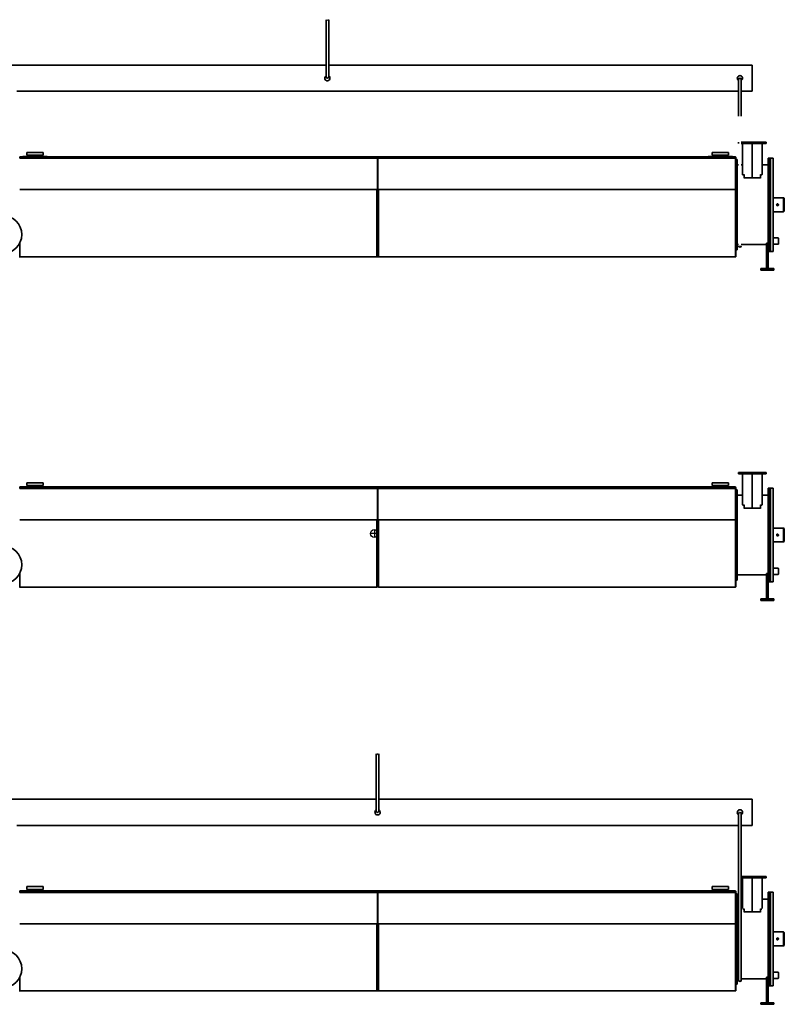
# Model space of a CAD drawing. Header units: millimetres. Extents: x -1509 to 14250, y 4402 to 14828.
# Tile 3 of 9: x 1706 to 7553, y 4402 to 11929. Entities that reach past the tile are written whole.
import ezdxf

# ---------------------------------------------------------------- set-up
doc = ezdxf.new("R2010")
doc.units = ezdxf.units.MM
doc.layers.add('Visible (ISO)', color=7, linetype='Continuous', lineweight=35)

msp = doc.modelspace()

# ---------------------------------------------------------------- linework, layer by layer
for p, q in [((7505.069, 10261.032), (7505.069, 10212.032)), ((4447.926, 8000.87), (4387.926, 8000.87)), ((4417.926, 8030.87), (4417.926, 7970.87)), ((7505.069, 7736.358), (7505.069, 7687.358)), ((7505.069, 4648.448), (7505.069, 4599.448))]:
    msp.add_line(p, q)
msp.add_circle((4417.926, 8000.87), 30)
at = {"layer": 'Visible (ISO)'}
for p, q in [((4048.629, 11929.208), (4054.215, 11923.243)), ((4048.629, 11492.032), (4048.629, 11929.208)), ((4054.215, 11923.243), (4060.804, 11929.413)), ((4060.804, 11929.413), (4062.752, 11924.312)), ((4062.752, 11924.312), (4068.629, 11929.208)), ((4068.629, 11492.032), (4068.629, 11929.208)), ((4048.629, 11582.032), (1576.926, 11582.032)), ((7307.926, 11582.032), (4068.629, 11582.032)), ((7307.926, 11382.032), (7307.926, 11582.032)), ((7203.165, 11190.955), (7203.165, 11472.032)), ((7223.165, 11190.955), (7223.165, 11472.032)), ((7203.165, 11382.032), (1683.426, 11382.032)), ((7307.926, 11382.032), (7223.165, 11382.032)), ((7202.926, 10992.432), (7202.926, 10982.432)), ((7202.926, 10992.432), (7203.165, 10992.432)), ((7397.926, 10992.432), (7223.165, 10992.432)), ((7397.926, 10992.432), (7412.926, 10992.432)), ((7412.926, 10992.432), (7412.926, 10982.432)), ((7203.165, 10982.432), (7202.926, 10982.432)), ((7223.165, 10982.432), (7397.926, 10982.432)), ((7233.405, 10746.921), (7233.405, 10982.432)), ((7307.926, 10982.432), (7307.926, 10745.052)), ((7307.926, 10982.432), (7307.926, 10745.052)), ((7382.448, 10746.921), (7382.448, 10982.432)), ((7412.926, 10982.432), (7397.926, 10982.432)), ((1705.926, 10881.499), (1705.926, 10882.032)), ((1795.391, 10882.032), (1705.926, 10882.032)), ((1705.926, 10881.499), (1705.926, 10870.56)), ((1705.926, 10870.56), (1705.926, 10869.741)), ((4442.926, 10870.56), (1705.926, 10870.56)), ((4442.926, 10869.741), (1705.926, 10869.741)), ((1730.426, 10883.032), (1730.426, 10882.032)), ((1730.426, 10883.032), (1749.87, 10883.032)), ((1749.87, 10883.032), (1749.87, 10882.032)), ((1749.87, 10883.032), (1749.87, 10882.032)), ((1749.87, 10883.032), (1915.426, 10883.032)), ((1760.926, 10892.532), (1760.926, 10914.532)), ((1884.926, 10914.532), (1760.926, 10914.532)), ((1884.926, 10892.532), (1760.926, 10892.532)), ((1770.926, 10883.032), (1770.926, 10890.032)), ((1850.461, 10882.032), (1795.391, 10882.032)), ((4442.926, 10882.032), (1850.461, 10882.032)), ((1874.926, 10883.032), (1874.926, 10890.032)), ((1884.926, 10892.532), (1884.926, 10914.532)), ((1915.426, 10883.032), (1915.426, 10882.032)), ((4440.926, 10867.33), (4440.926, 10869.741)), ((4440.926, 10867.33), (4440.926, 10861.55)), ((4440.926, 10662.94), (4440.926, 10861.55)), ((4440.926, 10614.669), (4440.926, 10859.1)), ((4442.926, 10881.499), (4442.926, 10882.032)), ((4442.926, 10882.032), (7179.926, 10882.032)), ((4442.926, 10881.499), (4442.926, 10870.56)), ((4442.926, 10870.56), (4442.926, 10869.741)), ((4442.926, 10870.56), (7179.926, 10870.56)), ((4442.926, 10869.741), (4444.926, 10869.741)), ((4444.926, 10867.33), (4444.926, 10869.963)), ((4444.926, 10867.33), (4444.926, 10861.55)), ((4444.926, 10662.94), (4444.926, 10861.55)), ((4444.926, 10859.1), (4444.926, 10614.669)), ((6970.426, 10883.032), (6970.426, 10882.032)), ((6970.426, 10883.032), (7128.32, 10883.032)), ((7000.926, 10892.532), (7000.926, 10914.532)), ((7124.926, 10914.532), (7000.926, 10914.532)), ((7124.926, 10892.532), (7000.926, 10892.532)), ((7010.926, 10883.032), (7010.926, 10890.032)), ((7114.926, 10883.032), (7114.926, 10890.032)), ((7124.926, 10892.532), (7124.926, 10914.532)), ((7128.32, 10883.032), (7128.32, 10882.032)), ((7128.32, 10883.032), (7128.32, 10882.032)), ((7128.32, 10883.032), (7155.426, 10883.032)), ((7155.426, 10883.032), (7155.426, 10882.032)), ((7179.926, 10882.032), (7179.926, 10881.499)), ((7179.926, 10870.56), (7179.926, 10881.499)), ((7182.926, 10872.476), (7179.926, 10872.476)), ((7179.926, 10869.963), (7179.926, 10870.56)), ((7179.926, 10869.963), (7179.926, 10867.33)), ((7179.926, 10861.55), (7179.926, 10867.33)), ((7179.926, 10861.55), (7179.926, 10662.94)), ((7179.926, 10618.946), (7179.926, 10860.315)), ((7182.926, 10860.315), (7179.926, 10860.315)), ((7182.926, 10873.976), (7182.926, 10872.476)), ((7182.926, 10872.476), (7182.926, 10860.315)), ((7182.926, 10860.315), (7182.926, 10617.532)), ((7192.926, 10860.032), (7182.926, 10860.032)), ((7192.926, 10860.032), (7192.926, 10514.532)), ((7442.926, 10872.032), (7427.926, 10872.032)), ((7427.926, 10326.669), (7427.926, 10872.032)), ((7442.926, 10872.032), (7442.926, 10326.669)), ((7442.926, 10872.032), (7447.926, 10872.032)), ((7442.926, 10872.032), (7442.926, 10326.669)), ((7447.926, 10872.032), (7447.926, 10157.032)), ((7447.926, 10872.032), (7467.926, 10872.032)), ((7447.926, 10872.032), (7447.926, 10213.532)), ((7467.926, 10157.032), (7467.926, 10872.032)), ((7203.165, 10819.332), (7192.926, 10819.332)), ((7233.405, 10819.332), (7223.165, 10819.332)), ((7427.926, 10819.332), (7382.448, 10819.332)), ((7244.891, 10742.432), (7235.591, 10742.432)), ((7244.891, 10745.052), (7244.891, 10740.547)), ((7244.891, 10740.547), (7244.891, 10720.851)), ((7244.891, 10720.851), (7244.891, 10718.018)), ((7244.891, 10720.851), (7307.926, 10720.851)), ((7307.926, 10745.052), (7307.926, 10740.547)), ((7307.926, 10745.052), (7307.926, 10740.547)), ((7307.926, 10720.851), (7307.926, 10740.547)), ((7307.926, 10720.851), (7307.926, 10740.547)), ((7307.926, 10720.851), (7307.926, 10718.018)), ((7370.962, 10720.851), (7307.926, 10720.851)), ((7307.926, 10720.851), (7307.926, 10718.018)), ((7370.962, 10745.052), (7370.962, 10740.547)), ((7370.962, 10742.432), (7380.261, 10742.432)), ((7370.962, 10740.547), (7370.962, 10720.851)), ((7370.962, 10720.851), (7370.962, 10718.018)), ((1705.926, 10630.967), (4435.926, 10630.967)), ((4435.926, 10618.809), (4435.926, 10630.967)), ((4435.926, 10620.489), (4440.926, 10620.489)), ((4435.926, 10618.809), (4435.926, 10616.726)), ((4435.926, 10618.032), (4440.926, 10618.032)), ((4435.926, 10514.532), (4435.926, 10616.726)), ((4449.926, 10616.669), (4435.926, 10616.669)), ((4444.926, 10614.669), (4440.926, 10614.669)), ((4449.926, 10620.489), (4444.926, 10620.489)), ((4449.926, 10618.032), (4444.926, 10618.032)), ((4449.926, 10618.809), (4449.926, 10630.967)), ((4449.926, 10630.967), (7179.926, 10630.967)), ((4449.926, 10618.809), (4449.926, 10616.726)), ((4449.926, 10514.532), (4449.926, 10616.726)), ((7179.926, 10618.809), (7179.926, 10618.946)), ((7179.926, 10618.809), (7179.926, 10616.726)), ((7182.926, 10617.532), (7179.926, 10617.532)), ((7179.926, 10514.532), (7179.926, 10616.726)), ((7182.926, 10616.532), (7179.926, 10616.532)), ((7182.926, 10617.532), (7182.926, 10616.532)), ((7182.926, 10616.532), (7182.926, 10514.532)), ((7545.926, 10567.532), (7467.926, 10567.532)), ((7551.926, 10564.532), (7545.926, 10567.532)), ((7545.926, 10567.532), (7545.926, 10461.532)), ((7545.926, 10461.532), (7545.926, 10567.532)), ((7551.926, 10564.532), (7551.926, 10464.532)), ((7551.926, 10564.532), (7551.926, 10464.532)), ((4435.926, 10514.532), (4435.926, 10116.532)), ((4449.926, 10514.532), (4449.926, 10116.532)), ((7179.926, 10514.532), (7179.926, 10116.532)), ((7182.926, 10117.532), (7182.926, 10514.532)), ((7192.926, 10514.532), (7192.926, 10169.032)), ((7493.712, 10512.46), (7494.619, 10516.102)), ((7496.412, 10509.854), (7493.712, 10512.46)), ((7494.619, 10516.102), (7495.525, 10519.744)), ((7495.525, 10519.744), (7499.132, 10520.779)), ((7499.113, 10507.248), (7496.412, 10509.854)), ((7502.72, 10508.284), (7499.113, 10507.248)), ((7499.132, 10520.779), (7502.739, 10521.815)), ((7506.327, 10509.32), (7502.72, 10508.284)), ((7502.739, 10521.815), (7505.44, 10519.209)), ((7505.44, 10519.209), (7508.14, 10516.603)), ((7507.234, 10512.961), (7506.327, 10509.32)), ((7508.14, 10516.603), (7507.234, 10512.961)), ((7551.926, 10464.532), (7545.926, 10461.532)), ((7551.926, 10521.532), (7552.34, 10522.249)), ((7551.926, 10507.532), (7552.34, 10506.814)), ((7545.926, 10461.532), (7467.926, 10461.532)), ((7427.926, 10326.669), (7427.926, 10248.238)), ((7442.926, 10248.238), (7442.926, 10326.669)), ((7427.926, 10248.238), (7427.926, 10196.943)), ((7442.926, 10196.943), (7442.926, 10248.238)), ((7505.069, 10261.032), (7467.926, 10261.032)), ((7505.069, 10261.032), (7507.569, 10258.532)), ((7507.569, 10214.532), (7507.569, 10258.532)), ((1705.926, 10220.32), (1705.926, 10116.532)), ((7192.926, 10169.032), (7182.926, 10169.032)), ((7203.165, 10209.732), (7192.926, 10209.732)), ((7415.926, 10209.732), (7223.165, 10209.732)), ((7415.926, 10221.032), (7427.926, 10221.032)), ((7415.926, 10196.943), (7415.926, 10221.032)), ((7415.926, 10196.943), (7415.926, 10052.858)), ((7427.926, 10052.858), (7427.926, 10196.943)), ((7442.926, 10196.943), (7442.926, 10156.032)), ((7505.069, 10212.032), (7467.926, 10212.032)), ((7505.069, 10212.032), (7507.569, 10214.532)), ((1705.926, 10117.532), (1702.926, 10117.532)), ((1705.926, 10116.532), (4435.926, 10116.532)), ((4449.926, 10117.669), (4435.926, 10117.669)), ((4444.926, 10117.669), (4440.926, 10117.669)), ((4449.926, 10116.532), (7179.926, 10116.532)), ((7182.926, 10117.532), (7179.926, 10117.532)), ((7442.926, 10156.032), (7427.926, 10156.032)), ((7442.926, 10157.032), (7447.926, 10157.032)), ((7447.926, 10157.032), (7467.926, 10157.032)), ((7371.926, 10014.532), (7371.926, 10026.532)), ((7371.926, 10026.532), (7391.926, 10026.532)), ((7391.926, 10014.532), (7371.926, 10014.532)), ((7451.926, 10026.532), (7391.926, 10026.532)), ((7391.926, 10014.532), (7451.926, 10014.532)), ((7427.926, 10052.858), (7415.926, 10052.858)), ((7415.926, 10052.858), (7415.926, 10027.532)), ((7415.926, 10026.532), (7415.926, 10027.532)), ((7427.926, 10027.532), (7427.926, 10052.858)), ((7427.926, 10027.532), (7427.926, 10026.532)), ((7451.926, 10026.532), (7471.926, 10026.532)), ((7471.926, 10014.532), (7451.926, 10014.532)), ((7471.926, 10014.532), (7471.926, 10026.532)), ((7202.926, 8467.758), (7202.926, 8457.758)), ((7397.926, 8467.758), (7202.926, 8467.758)), ((7202.926, 8457.758), (7397.926, 8457.758)), ((7233.405, 8222.248), (7233.405, 8457.758)), ((7307.926, 8457.758), (7307.926, 8220.379)), ((7307.926, 8457.758), (7307.926, 8220.379)), ((7382.448, 8222.248), (7382.448, 8457.758)), ((7397.926, 8467.758), (7412.926, 8467.758)), ((7412.926, 8457.758), (7397.926, 8457.758)), ((7412.926, 8467.758), (7412.926, 8457.758)), ((1705.926, 8356.826), (1705.926, 8357.358)), ((1795.391, 8357.358), (1705.926, 8357.358)), ((1705.926, 8356.826), (1705.926, 8345.887)), ((1730.426, 8358.358), (1730.426, 8357.358)), ((1730.426, 8358.358), (1749.87, 8358.358)), ((1749.87, 8358.358), (1749.87, 8357.358)), ((1749.87, 8358.358), (1749.87, 8357.358)), ((1749.87, 8358.358), (1915.426, 8358.358)), ((1760.926, 8367.858), (1760.926, 8389.858)), ((1884.926, 8389.858), (1760.926, 8389.858)), ((1884.926, 8367.858), (1760.926, 8367.858)), ((1770.926, 8358.358), (1770.926, 8365.358)), ((1850.461, 8357.358), (1795.391, 8357.358)), ((4442.926, 8357.358), (1850.461, 8357.358)), ((1874.926, 8358.358), (1874.926, 8365.358)), ((1884.926, 8367.858), (1884.926, 8389.858)), ((1915.426, 8358.358), (1915.426, 8357.358)), ((4442.926, 8356.826), (4442.926, 8357.358)), ((4442.926, 8357.358), (7179.926, 8357.358)), ((4442.926, 8356.826), (4442.926, 8345.887)), ((6970.426, 8358.358), (6970.426, 8357.358)), ((6970.426, 8358.358), (7128.32, 8358.358)), ((7000.926, 8367.858), (7000.926, 8389.858)), ((7124.926, 8389.858), (7000.926, 8389.858)), ((7124.926, 8367.858), (7000.926, 8367.858)), ((7010.926, 8358.358), (7010.926, 8365.358)), ((7114.926, 8358.358), (7114.926, 8365.358)), ((7124.926, 8367.858), (7124.926, 8389.858)), ((7128.32, 8358.358), (7128.32, 8357.358)), ((7128.32, 8358.358), (7128.32, 8357.358)), ((7128.32, 8358.358), (7155.426, 8358.358)), ((7155.426, 8358.358), (7155.426, 8357.358)), ((7179.926, 8357.358), (7179.926, 8356.826)), ((7179.926, 8345.887), (7179.926, 8356.826)), ((1705.926, 8345.887), (1705.926, 8345.068)), ((4442.926, 8345.887), (1705.926, 8345.887)), ((4442.926, 8345.068), (1705.926, 8345.068)), ((4440.926, 8342.656), (4440.926, 8345.068)), ((4440.926, 8342.656), (4440.926, 8336.876)), ((4440.926, 8138.267), (4440.926, 8336.876)), ((4440.926, 8089.995), (4440.926, 8334.426)), ((4442.926, 8345.887), (4442.926, 8345.068)), ((4442.926, 8345.887), (7179.926, 8345.887)), ((4442.926, 8345.068), (4444.926, 8345.068)), ((4444.926, 8342.656), (4444.926, 8345.29)), ((4444.926, 8342.656), (4444.926, 8336.876)), ((4444.926, 8138.267), (4444.926, 8336.876)), ((4444.926, 8334.426), (4444.926, 8089.995)), ((7182.926, 8347.802), (7179.926, 8347.802)), ((7179.926, 8345.29), (7179.926, 8345.887)), ((7179.926, 8345.29), (7179.926, 8342.656)), ((7179.926, 8336.876), (7179.926, 8342.656)), ((7179.926, 8336.876), (7179.926, 8138.267)), ((7179.926, 8094.273), (7179.926, 8335.642)), ((7182.926, 8335.642), (7179.926, 8335.642)), ((7182.926, 8349.302), (7182.926, 8347.802)), ((7182.926, 8347.802), (7182.926, 8335.642)), ((7182.926, 8335.642), (7182.926, 8092.858)), ((7192.926, 8335.358), (7182.926, 8335.358)), ((7192.926, 8335.358), (7192.926, 7989.858)), ((7233.405, 8294.658), (7192.926, 8294.658)), ((7427.926, 8294.658), (7382.448, 8294.658)), ((7442.926, 8347.358), (7427.926, 8347.358)), ((7427.926, 7801.996), (7427.926, 8347.358)), ((7442.926, 8347.358), (7442.926, 7801.996)), ((7442.926, 8347.358), (7447.926, 8347.358)), ((7442.926, 8347.358), (7442.926, 7801.996)), ((7447.926, 8347.358), (7447.926, 7632.358)), ((7447.926, 8347.358), (7467.926, 8347.358)), ((7447.926, 8347.358), (7447.926, 7688.858)), ((7467.926, 7632.358), (7467.926, 8347.358)), ((7244.891, 8217.758), (7235.591, 8217.758)), ((7244.891, 8220.379), (7244.891, 8215.873)), ((7244.891, 8215.873), (7244.891, 8196.178)), ((7307.926, 8220.379), (7307.926, 8215.873)), ((7307.926, 8220.379), (7307.926, 8215.873)), ((7307.926, 8196.178), (7307.926, 8215.873)), ((7307.926, 8196.178), (7307.926, 8215.873)), ((7370.962, 8220.379), (7370.962, 8215.873)), ((7370.962, 8217.758), (7380.261, 8217.758)), ((7370.962, 8215.873), (7370.962, 8196.178)), ((7244.891, 8196.178), (7244.891, 8193.345)), ((7244.891, 8196.178), (7307.926, 8196.178)), ((7307.926, 8196.178), (7307.926, 8193.345)), ((7370.962, 8196.178), (7307.926, 8196.178)), ((7307.926, 8196.178), (7307.926, 8193.345)), ((7370.962, 8196.178), (7370.962, 8193.345)), ((1705.926, 8106.293), (4435.926, 8106.293)), ((4435.926, 8094.135), (4435.926, 8106.293)), ((4435.926, 8095.816), (4440.926, 8095.816)), ((4435.926, 8094.135), (4435.926, 8092.052)), ((4435.926, 8093.358), (4440.926, 8093.358)), ((4435.926, 7989.858), (4435.926, 8092.052)), ((4449.926, 8091.995), (4435.926, 8091.995)), ((4444.926, 8089.995), (4440.926, 8089.995)), ((4449.926, 8095.816), (4444.926, 8095.816)), ((4449.926, 8093.358), (4444.926, 8093.358)), ((4449.926, 8094.135), (4449.926, 8106.293)), ((4449.926, 8106.293), (7179.926, 8106.293)), ((4449.926, 8094.135), (4449.926, 8092.052)), ((4449.926, 7989.858), (4449.926, 8092.052)), ((7179.926, 8094.135), (7179.926, 8094.273)), ((7179.926, 8094.135), (7179.926, 8092.052)), ((7182.926, 8092.858), (7179.926, 8092.858)), ((7179.926, 7989.858), (7179.926, 8092.052)), ((7182.926, 8091.858), (7179.926, 8091.858)), ((7182.926, 8092.858), (7182.926, 8091.858)), ((7182.926, 8091.858), (7182.926, 7989.858)), ((4435.926, 7989.858), (4435.926, 7591.858)), ((4449.926, 7989.858), (4449.926, 7591.858)), ((7179.926, 7989.858), (7179.926, 7591.858)), ((7182.926, 7592.858), (7182.926, 7989.858)), ((7192.926, 7989.858), (7192.926, 7644.358)), ((7545.926, 8042.858), (7467.926, 8042.858)), ((7493.712, 7987.787), (7494.619, 7991.429)), ((7496.412, 7985.181), (7493.712, 7987.787)), ((7494.619, 7991.429), (7495.525, 7995.07)), ((7495.525, 7995.07), (7499.132, 7996.106)), ((7499.113, 7982.575), (7496.412, 7985.181)), ((7502.72, 7983.611), (7499.113, 7982.575)), ((7499.132, 7996.106), (7502.739, 7997.142)), ((7506.327, 7984.646), (7502.72, 7983.611)), ((7502.739, 7997.142), (7505.44, 7994.536)), ((7505.44, 7994.536), (7508.14, 7991.93)), ((7507.234, 7988.288), (7506.327, 7984.646)), ((7508.14, 7991.93), (7507.234, 7988.288)), ((7551.926, 8039.858), (7545.926, 8042.858)), ((7545.926, 8042.858), (7545.926, 7936.858)), ((7545.926, 7936.858), (7545.926, 8042.858)), ((7551.926, 8039.858), (7551.926, 7939.858)), ((7551.926, 8039.858), (7551.926, 7939.858)), ((7551.926, 7996.858), (7552.34, 7997.576)), ((7551.926, 7982.858), (7552.34, 7982.141)), ((7545.926, 7936.858), (7467.926, 7936.858)), ((7551.926, 7939.858), (7545.926, 7936.858)), ((7427.926, 7801.996), (7427.926, 7723.565)), ((7442.926, 7723.565), (7442.926, 7801.996)), ((1705.926, 7695.647), (1705.926, 7591.858)), ((7415.926, 7685.058), (7192.926, 7685.058)), ((7415.926, 7696.358), (7427.926, 7696.358)), ((7415.926, 7672.27), (7415.926, 7696.358)), ((7427.926, 7723.565), (7427.926, 7672.27)), ((7442.926, 7672.27), (7442.926, 7723.565)), ((7505.069, 7736.358), (7467.926, 7736.358)), ((7505.069, 7687.358), (7467.926, 7687.358)), ((7505.069, 7736.358), (7507.569, 7733.858)), ((7505.069, 7687.358), (7507.569, 7689.858)), ((7507.569, 7689.858), (7507.569, 7733.858)), ((7192.926, 7644.358), (7182.926, 7644.358)), ((7415.926, 7672.27), (7415.926, 7528.185)), ((7427.926, 7528.185), (7427.926, 7672.27)), ((7442.926, 7631.358), (7427.926, 7631.358)), ((7442.926, 7672.27), (7442.926, 7631.358)), ((7442.926, 7632.358), (7447.926, 7632.358)), ((7447.926, 7632.358), (7467.926, 7632.358)), ((1705.926, 7592.858), (1702.926, 7592.858)), ((1705.926, 7591.858), (4435.926, 7591.858)), ((4449.926, 7592.995), (4435.926, 7592.995)), ((4444.926, 7592.995), (4440.926, 7592.995)), ((4449.926, 7591.858), (7179.926, 7591.858)), ((7182.926, 7592.858), (7179.926, 7592.858)), ((7427.926, 7528.185), (7415.926, 7528.185)), ((7415.926, 7528.185), (7415.926, 7502.858)), ((7427.926, 7502.858), (7427.926, 7528.185)), ((7371.926, 7489.858), (7371.926, 7501.858)), ((7371.926, 7501.858), (7391.926, 7501.858)), ((7391.926, 7489.858), (7371.926, 7489.858)), ((7451.926, 7501.858), (7391.926, 7501.858)), ((7391.926, 7489.858), (7451.926, 7489.858)), ((7415.926, 7501.858), (7415.926, 7502.858)), ((7427.926, 7502.858), (7427.926, 7501.858)), ((7451.926, 7501.858), (7471.926, 7501.858)), ((7471.926, 7489.858), (7451.926, 7489.858)), ((7471.926, 7489.858), (7471.926, 7501.858)), ((4432.426, 5879.448), (4432.426, 6316.625)), ((4432.426, 6316.625), (4438.013, 6310.659)), ((4438.013, 6310.659), (4444.601, 6316.829)), ((4444.601, 6316.829), (4446.549, 6311.728)), ((4446.549, 6311.728), (4452.426, 6316.625)), ((4452.426, 5879.448), (4452.426, 6316.625)), ((4432.426, 5969.448), (1576.926, 5969.448)), ((7307.926, 5969.448), (4452.426, 5969.448)), ((7307.926, 5769.448), (7307.926, 5969.448)), ((7203.165, 4587.148), (7203.165, 5859.448)), ((7223.165, 4587.148), (7223.165, 5859.448)), ((7203.165, 5769.448), (1683.426, 5769.448)), ((7307.926, 5769.448), (7223.165, 5769.448)), ((7202.926, 5379.848), (7203.165, 5379.848)), ((7202.926, 5379.848), (7202.926, 5369.848)), ((7203.165, 5369.848), (7202.926, 5369.848)), ((7397.926, 5379.848), (7223.165, 5379.848)), ((7223.165, 5369.848), (7397.926, 5369.848)), ((7233.405, 5134.337), (7233.405, 5369.848)), ((7307.926, 5369.848), (7307.926, 5132.469)), ((7307.926, 5369.848), (7307.926, 5132.469)), ((7382.448, 5134.337), (7382.448, 5369.848)), ((7397.926, 5379.848), (7412.926, 5379.848)), ((7412.926, 5369.848), (7397.926, 5369.848)), ((7412.926, 5379.848), (7412.926, 5369.848)), ((1795.391, 5269.448), (1705.926, 5269.448)), ((1705.926, 5268.915), (1705.926, 5269.448)), ((1730.426, 5270.448), (1749.87, 5270.448)), ((1730.426, 5270.448), (1730.426, 5269.448)), ((1749.87, 5270.448), (1915.426, 5270.448)), ((1749.87, 5270.448), (1749.87, 5269.448)), ((1749.87, 5270.448), (1749.87, 5269.448)), ((1884.926, 5301.948), (1760.926, 5301.948)), ((1760.926, 5279.948), (1760.926, 5301.948)), ((1884.926, 5279.948), (1760.926, 5279.948)), ((1770.926, 5270.448), (1770.926, 5277.448)), ((1850.461, 5269.448), (1795.391, 5269.448)), ((4442.926, 5269.448), (1850.461, 5269.448)), ((1874.926, 5270.448), (1874.926, 5277.448)), ((1884.926, 5279.948), (1884.926, 5301.948)), ((1915.426, 5270.448), (1915.426, 5269.448)), ((4442.926, 5269.448), (7179.926, 5269.448)), ((4442.926, 5268.915), (4442.926, 5269.448)), ((6970.426, 5270.448), (7128.32, 5270.448)), ((6970.426, 5270.448), (6970.426, 5269.448)), ((7124.926, 5301.948), (7000.926, 5301.948)), ((7000.926, 5279.948), (7000.926, 5301.948)), ((7124.926, 5279.948), (7000.926, 5279.948)), ((7010.926, 5270.448), (7010.926, 5277.448)), ((7114.926, 5270.448), (7114.926, 5277.448)), ((7124.926, 5279.948), (7124.926, 5301.948)), ((7128.32, 5270.448), (7155.426, 5270.448)), ((7128.32, 5270.448), (7128.32, 5269.448)), ((7128.32, 5270.448), (7128.32, 5269.448)), ((7155.426, 5270.448), (7155.426, 5269.448)), ((7179.926, 5269.448), (7179.926, 5268.915)), ((1705.926, 5268.915), (1705.926, 5257.977)), ((4442.926, 5257.977), (1705.926, 5257.977)), ((1705.926, 5257.977), (1705.926, 5257.157)), ((4442.926, 5257.157), (1705.926, 5257.157)), ((4440.926, 5254.746), (4440.926, 5257.157)), ((4440.926, 5254.746), (4440.926, 5248.966)), ((4440.926, 5050.357), (4440.926, 5248.966)), ((4440.926, 5002.085), (4440.926, 5246.516)), ((4442.926, 5268.915), (4442.926, 5257.977)), ((4442.926, 5257.977), (7179.926, 5257.977)), ((4442.926, 5257.977), (4442.926, 5257.157)), ((4442.926, 5257.157), (4444.926, 5257.157)), ((4444.926, 5254.746), (4444.926, 5257.38)), ((4444.926, 5254.746), (4444.926, 5248.966)), ((4444.926, 5050.357), (4444.926, 5248.966)), ((4444.926, 5246.516), (4444.926, 5002.085)), ((7179.926, 5257.977), (7179.926, 5268.915)), ((7182.926, 5259.892), (7179.926, 5259.892)), ((7179.926, 5257.38), (7179.926, 5257.977)), ((7179.926, 5257.38), (7179.926, 5254.746)), ((7179.926, 5248.966), (7179.926, 5254.746)), ((7179.926, 5248.966), (7179.926, 5050.357)), ((7182.926, 5247.732), (7179.926, 5247.732)), ((7179.926, 5006.362), (7179.926, 5247.732)), ((7182.926, 5261.392), (7182.926, 5259.892)), ((7182.926, 5259.892), (7182.926, 5247.732)), ((7182.926, 5247.732), (7182.926, 5004.948)), ((7192.926, 5247.448), (7182.926, 5247.448)), ((7192.926, 5247.448), (7192.926, 4901.948)), ((7203.165, 5206.748), (7192.926, 5206.748)), ((7233.405, 5206.748), (7223.165, 5206.748)), ((7427.926, 5206.748), (7382.448, 5206.748)), ((7427.926, 4714.085), (7427.926, 5259.448)), ((7442.926, 5259.448), (7427.926, 5259.448)), ((7442.926, 5259.448), (7442.926, 4714.085)), ((7442.926, 5259.448), (7447.926, 5259.448)), ((7442.926, 5259.448), (7442.926, 4714.085)), ((7447.926, 5259.448), (7447.926, 4600.948)), ((7447.926, 5259.448), (7467.926, 5259.448)), ((7447.926, 5259.448), (7447.926, 4544.448)), ((7467.926, 4544.448), (7467.926, 5259.448)), ((7244.891, 5129.848), (7235.591, 5129.848)), ((7244.891, 5132.469), (7244.891, 5127.963)), ((7244.891, 5127.963), (7244.891, 5108.268)), ((7307.926, 5132.469), (7307.926, 5127.963)), ((7307.926, 5132.469), (7307.926, 5127.963)), ((7307.926, 5108.268), (7307.926, 5127.963)), ((7307.926, 5108.268), (7307.926, 5127.963)), ((7370.962, 5132.469), (7370.962, 5127.963)), ((7370.962, 5129.848), (7380.261, 5129.848)), ((7370.962, 5127.963), (7370.962, 5108.268)), ((7244.891, 5108.268), (7307.926, 5108.268)), ((7244.891, 5108.268), (7244.891, 5105.435)), ((7307.926, 5108.268), (7307.926, 5105.435)), ((7370.962, 5108.268), (7307.926, 5108.268)), ((7307.926, 5108.268), (7307.926, 5105.435)), ((7370.962, 5108.268), (7370.962, 5105.435)), ((1705.926, 5018.383), (4435.926, 5018.383)), ((4435.926, 5006.225), (4435.926, 5018.383)), ((4435.926, 5007.906), (4440.926, 5007.906)), ((4435.926, 5006.225), (4435.926, 5004.142)), ((4435.926, 5005.448), (4440.926, 5005.448)), ((4435.926, 4901.948), (4435.926, 5004.142)), ((4449.926, 5004.085), (4435.926, 5004.085)), ((4444.926, 5002.085), (4440.926, 5002.085)), ((4449.926, 5007.906), (4444.926, 5007.906)), ((4449.926, 5005.448), (4444.926, 5005.448)), ((4449.926, 5018.383), (7179.926, 5018.383)), ((4449.926, 5006.225), (4449.926, 5018.383)), ((4449.926, 5006.225), (4449.926, 5004.142)), ((4449.926, 4901.948), (4449.926, 5004.142)), ((7179.926, 5006.225), (7179.926, 5006.362)), ((7179.926, 5006.225), (7179.926, 5004.142)), ((7182.926, 5004.948), (7179.926, 5004.948)), ((7179.926, 4901.948), (7179.926, 5004.142)), ((7182.926, 5003.948), (7179.926, 5003.948)), ((7182.926, 5004.948), (7182.926, 5003.948)), ((7182.926, 5003.948), (7182.926, 4901.948)), ((4435.926, 4901.948), (4435.926, 4503.948)), ((4449.926, 4901.948), (4449.926, 4503.948)), ((7179.926, 4901.948), (7179.926, 4503.948)), ((7182.926, 4504.948), (7182.926, 4901.948)), ((7192.926, 4901.948), (7192.926, 4556.448)), ((7545.926, 4954.948), (7467.926, 4954.948)), ((7493.712, 4899.877), (7494.619, 4903.519)), ((7496.412, 4897.271), (7493.712, 4899.877)), ((7494.619, 4903.519), (7495.525, 4907.16)), ((7495.525, 4907.16), (7499.132, 4908.196)), ((7499.113, 4894.665), (7496.412, 4897.271)), ((7502.72, 4895.7), (7499.113, 4894.665)), ((7499.132, 4908.196), (7502.739, 4909.231)), ((7506.327, 4896.736), (7502.72, 4895.7)), ((7502.739, 4909.231), (7505.44, 4906.625)), ((7505.44, 4906.625), (7508.14, 4904.019)), ((7507.234, 4900.378), (7506.327, 4896.736)), ((7508.14, 4904.019), (7507.234, 4900.378)), ((7545.926, 4848.948), (7545.926, 4954.948)), ((7545.926, 4954.948), (7545.926, 4848.948)), ((7551.926, 4951.948), (7545.926, 4954.948)), ((7551.926, 4951.948), (7551.926, 4851.948)), ((7551.926, 4951.948), (7551.926, 4851.948)), ((7551.926, 4908.948), (7552.34, 4909.665)), ((7551.926, 4894.948), (7552.34, 4894.231)), ((7545.926, 4848.948), (7467.926, 4848.948)), ((7551.926, 4851.948), (7545.926, 4848.948)), ((7427.926, 4714.085), (7427.926, 4635.654)), ((7442.926, 4635.654), (7442.926, 4714.085)), ((1705.926, 4607.736), (1705.926, 4503.948)), ((7203.165, 4597.148), (7192.926, 4597.148)), ((7415.926, 4597.148), (7223.165, 4597.148)), ((7415.926, 4584.36), (7415.926, 4608.448)), ((7415.926, 4608.448), (7427.926, 4608.448)), ((7427.926, 4635.654), (7427.926, 4584.36)), ((7442.926, 4584.36), (7442.926, 4635.654)), ((7505.069, 4648.448), (7467.926, 4648.448)), ((7505.069, 4599.448), (7467.926, 4599.448)), ((7505.069, 4648.448), (7507.569, 4645.948)), ((7505.069, 4599.448), (7507.569, 4601.948)), ((7507.569, 4601.948), (7507.569, 4645.948)), ((7192.926, 4556.448), (7182.926, 4556.448)), ((7415.926, 4584.36), (7415.926, 4440.275)), ((7427.926, 4440.275), (7427.926, 4584.36)), ((7442.926, 4543.448), (7427.926, 4543.448)), ((7442.926, 4584.36), (7442.926, 4543.448)), ((7442.926, 4544.448), (7447.926, 4544.448)), ((7447.926, 4544.448), (7467.926, 4544.448)), ((1705.926, 4504.948), (1702.926, 4504.948)), ((1705.926, 4503.948), (4435.926, 4503.948)), ((4449.926, 4505.085), (4435.926, 4505.085)), ((4444.926, 4505.085), (4440.926, 4505.085)), ((4449.926, 4503.948), (7179.926, 4503.948)), ((7182.926, 4504.948), (7179.926, 4504.948)), ((7371.926, 4413.948), (7391.926, 4413.948)), ((7371.926, 4401.948), (7371.926, 4413.948)), ((7391.926, 4401.948), (7371.926, 4401.948)), ((7451.926, 4413.948), (7391.926, 4413.948)), ((7391.926, 4401.948), (7451.926, 4401.948)), ((7415.926, 4440.275), (7415.926, 4414.948)), ((7427.926, 4440.275), (7415.926, 4440.275)), ((7415.926, 4413.948), (7415.926, 4414.948)), ((7427.926, 4414.948), (7427.926, 4440.275)), ((7427.926, 4414.948), (7427.926, 4413.948)), ((7451.926, 4413.948), (7471.926, 4413.948)), ((7471.926, 4401.948), (7451.926, 4401.948)), ((7471.926, 4401.948), (7471.926, 4413.948))]:
    msp.add_line(p, q, dxfattribs=at)
at = {"layer": 'Visible (ISO)', "flags": 128}
for points in [[(7233.405, 10746.921), (7233.409, 10746.736), (7233.421, 10746.552), (7233.44, 10746.367), (7233.468, 10746.182), (7233.504, 10745.997), (7233.547, 10745.812), (7233.598, 10745.627), (7233.657, 10745.441), (7233.723, 10745.255), (7233.797, 10745.069), (7233.879, 10744.882), (7233.968, 10744.695), (7234.065, 10744.507), (7234.169, 10744.32), (7234.28, 10744.132), (7234.399, 10743.944), (7234.524, 10743.756), (7234.656, 10743.568), (7234.795, 10743.379), (7234.941, 10743.19), (7235.094, 10743.001), (7235.253, 10742.812), (7235.419, 10742.622), (7235.591, 10742.432)], [(7244.891, 10740.979), (7244.69, 10740.982), (7244.489, 10740.99), (7244.287, 10741.004), (7244.086, 10741.024), (7243.886, 10741.049), (7243.686, 10741.08), (7243.488, 10741.117), (7243.292, 10741.159), (7243.097, 10741.206), (7242.905, 10741.259), (7242.716, 10741.317), (7242.529, 10741.379), (7242.345, 10741.446), (7242.166, 10741.518), (7241.989, 10741.594), (7241.817, 10741.675), (7241.649, 10741.759), (7241.485, 10741.847), (7241.325, 10741.938), (7241.17, 10742.032), (7241.02, 10742.129), (7240.874, 10742.228), (7240.734, 10742.329), (7240.598, 10742.432)], [(7375.255, 10742.432), (7375.122, 10742.331), (7374.984, 10742.231), (7374.84, 10742.133), (7374.691, 10742.037), (7374.537, 10741.944), (7374.378, 10741.853), (7374.215, 10741.765), (7374.047, 10741.681), (7373.874, 10741.6), (7373.698, 10741.523), (7373.517, 10741.45), (7373.333, 10741.383), (7373.145, 10741.32), (7372.955, 10741.262), (7372.761, 10741.209), (7372.565, 10741.161), (7372.368, 10741.119), (7372.168, 10741.082), (7371.968, 10741.051), (7371.766, 10741.025), (7371.565, 10741.005), (7371.363, 10740.99), (7371.162, 10740.982), (7370.962, 10740.979)], [(7382.448, 10746.921), (7382.444, 10746.736), (7382.432, 10746.552), (7382.412, 10746.367), (7382.384, 10746.182), (7382.349, 10745.997), (7382.305, 10745.812), (7382.254, 10745.627), (7382.195, 10745.441), (7382.129, 10745.255), (7382.055, 10745.069), (7381.973, 10744.882), (7381.884, 10744.695), (7381.787, 10744.507), (7381.683, 10744.32), (7381.572, 10744.132), (7381.454, 10743.944), (7381.328, 10743.756), (7381.196, 10743.568), (7381.057, 10743.379), (7380.911, 10743.19), (7380.758, 10743.001), (7380.599, 10742.812), (7380.433, 10742.622), (7380.261, 10742.432)], [(7551.926, 10520.881), (7551.927, 10520.949), (7551.93, 10521.018), (7551.936, 10521.086), (7551.943, 10521.154), (7551.953, 10521.222), (7551.965, 10521.29), (7551.979, 10521.359), (7551.995, 10521.427), (7552.013, 10521.495), (7552.033, 10521.564), (7552.056, 10521.633), (7552.08, 10521.703), (7552.107, 10521.772), (7552.136, 10521.843), (7552.167, 10521.913), (7552.2, 10521.985), (7552.236, 10522.057), (7552.274, 10522.129), (7552.314, 10522.203), (7552.357, 10522.277), (7552.401, 10522.352), (7552.449, 10522.428), (7552.499, 10522.505), (7552.551, 10522.582)], [(7552.551, 10519.179), (7552.499, 10519.257), (7552.449, 10519.334), (7552.401, 10519.41), (7552.357, 10519.485), (7552.314, 10519.559), (7552.274, 10519.633), (7552.236, 10519.705), (7552.2, 10519.777), (7552.167, 10519.848), (7552.136, 10519.919), (7552.107, 10519.989), (7552.08, 10520.059), (7552.056, 10520.129), (7552.033, 10520.198), (7552.013, 10520.266), (7551.995, 10520.335), (7551.979, 10520.403), (7551.965, 10520.472), (7551.953, 10520.54), (7551.943, 10520.608), (7551.936, 10520.676), (7551.93, 10520.744), (7551.927, 10520.812), (7551.926, 10520.881)], [(7551.926, 10515.154), (7551.927, 10515.316), (7551.93, 10515.478), (7551.936, 10515.639), (7551.943, 10515.8), (7551.953, 10515.961), (7551.965, 10516.123), (7551.979, 10516.284), (7551.995, 10516.446), (7552.013, 10516.608), (7552.033, 10516.77), (7552.056, 10516.934), (7552.08, 10517.098), (7552.107, 10517.263), (7552.136, 10517.429), (7552.167, 10517.597), (7552.2, 10517.765), (7552.236, 10517.936), (7552.274, 10518.107), (7552.314, 10518.281), (7552.357, 10518.456), (7552.401, 10518.634), (7552.449, 10518.813), (7552.499, 10518.995), (7552.551, 10519.179)], [(7552.551, 10511.129), (7552.499, 10511.313), (7552.449, 10511.495), (7552.401, 10511.674), (7552.357, 10511.852), (7552.314, 10512.027), (7552.274, 10512.201), (7552.236, 10512.372), (7552.2, 10512.543), (7552.167, 10512.711), (7552.136, 10512.879), (7552.107, 10513.045), (7552.08, 10513.21), (7552.056, 10513.374), (7552.033, 10513.537), (7552.013, 10513.7), (7551.995, 10513.862), (7551.979, 10514.024), (7551.965, 10514.185), (7551.953, 10514.347), (7551.943, 10514.508), (7551.936, 10514.669), (7551.93, 10514.83), (7551.927, 10514.992), (7551.926, 10515.154)], [(7551.926, 10508.805), (7551.927, 10508.898), (7551.93, 10508.992), (7551.936, 10509.085), (7551.943, 10509.178), (7551.953, 10509.271), (7551.965, 10509.364), (7551.979, 10509.457), (7551.995, 10509.55), (7552.013, 10509.644), (7552.033, 10509.738), (7552.056, 10509.832), (7552.08, 10509.927), (7552.107, 10510.022), (7552.136, 10510.118), (7552.167, 10510.215), (7552.2, 10510.312), (7552.236, 10510.41), (7552.274, 10510.51), (7552.314, 10510.61), (7552.357, 10510.711), (7552.401, 10510.813), (7552.449, 10510.917), (7552.499, 10511.022), (7552.551, 10511.129)], [(7552.551, 10506.481), (7552.499, 10506.587), (7552.449, 10506.692), (7552.401, 10506.796), (7552.357, 10506.898), (7552.314, 10506.999), (7552.274, 10507.1), (7552.236, 10507.199), (7552.2, 10507.297), (7552.167, 10507.394), (7552.136, 10507.491), (7552.107, 10507.587), (7552.08, 10507.682), (7552.056, 10507.777), (7552.033, 10507.871), (7552.013, 10507.965), (7551.995, 10508.059), (7551.979, 10508.152), (7551.965, 10508.245), (7551.953, 10508.338), (7551.943, 10508.431), (7551.936, 10508.525), (7551.93, 10508.618), (7551.927, 10508.711), (7551.926, 10508.805)], [(7552.34, 10506.814), (7552.348, 10506.801), (7552.356, 10506.787), (7552.364, 10506.774), (7552.372, 10506.76), (7552.38, 10506.746), (7552.389, 10506.733), (7552.397, 10506.719), (7552.405, 10506.705), (7552.414, 10506.691), (7552.422, 10506.678), (7552.431, 10506.664), (7552.44, 10506.65), (7552.449, 10506.636), (7552.458, 10506.622), (7552.467, 10506.608), (7552.476, 10506.594), (7552.485, 10506.58), (7552.494, 10506.566), (7552.503, 10506.552), (7552.513, 10506.538), (7552.522, 10506.523), (7552.532, 10506.509), (7552.542, 10506.495), (7552.551, 10506.481)], [(7233.405, 8222.248), (7233.409, 8222.063), (7233.421, 8221.879), (7233.44, 8221.694), (7233.468, 8221.509), (7233.504, 8221.324), (7233.547, 8221.139), (7233.598, 8220.954), (7233.657, 8220.768), (7233.723, 8220.582), (7233.797, 8220.395), (7233.879, 8220.209), (7233.968, 8220.021), (7234.065, 8219.834), (7234.169, 8219.646), (7234.28, 8219.459), (7234.399, 8219.271), (7234.524, 8219.083), (7234.656, 8218.895), (7234.795, 8218.706), (7234.941, 8218.517), (7235.094, 8218.328), (7235.253, 8218.139), (7235.419, 8217.949), (7235.591, 8217.758)], [(7244.891, 8216.306), (7244.69, 8216.308), (7244.489, 8216.317), (7244.287, 8216.331), (7244.086, 8216.351), (7243.886, 8216.376), (7243.686, 8216.407), (7243.488, 8216.444), (7243.292, 8216.486), (7243.097, 8216.533), (7242.905, 8216.586), (7242.716, 8216.643), (7242.529, 8216.706), (7242.345, 8216.773), (7242.166, 8216.845), (7241.989, 8216.921), (7241.817, 8217.002), (7241.649, 8217.086), (7241.485, 8217.174), (7241.325, 8217.265), (7241.17, 8217.359), (7241.02, 8217.455), (7240.874, 8217.555), (7240.734, 8217.656), (7240.598, 8217.759)], [(7375.255, 8217.758), (7375.122, 8217.657), (7374.984, 8217.558), (7374.84, 8217.46), (7374.691, 8217.364), (7374.537, 8217.271), (7374.378, 8217.18), (7374.215, 8217.092), (7374.047, 8217.007), (7373.874, 8216.927), (7373.698, 8216.85), (7373.517, 8216.777), (7373.333, 8216.709), (7373.145, 8216.646), (7372.955, 8216.588), (7372.761, 8216.536), (7372.565, 8216.488), (7372.368, 8216.446), (7372.168, 8216.409), (7371.968, 8216.378), (7371.766, 8216.352), (7371.565, 8216.332), (7371.363, 8216.317), (7371.162, 8216.308), (7370.962, 8216.306)], [(7382.448, 8222.248), (7382.444, 8222.063), (7382.432, 8221.879), (7382.412, 8221.694), (7382.384, 8221.509), (7382.349, 8221.324), (7382.305, 8221.139), (7382.254, 8220.954), (7382.195, 8220.768), (7382.129, 8220.582), (7382.055, 8220.395), (7381.973, 8220.209), (7381.884, 8220.021), (7381.787, 8219.834), (7381.683, 8219.646), (7381.572, 8219.459), (7381.454, 8219.271), (7381.328, 8219.083), (7381.196, 8218.895), (7381.057, 8218.706), (7380.911, 8218.517), (7380.758, 8218.328), (7380.599, 8218.139), (7380.433, 8217.949), (7380.261, 8217.758)], [(7551.926, 7996.208), (7551.927, 7996.276), (7551.93, 7996.345), (7551.936, 7996.413), (7551.943, 7996.481), (7551.953, 7996.549), (7551.965, 7996.617), (7551.979, 7996.685), (7551.995, 7996.754), (7552.013, 7996.822), (7552.033, 7996.891), (7552.056, 7996.96), (7552.08, 7997.029), (7552.107, 7997.099), (7552.136, 7997.169), (7552.167, 7997.24), (7552.2, 7997.312), (7552.236, 7997.383), (7552.274, 7997.456), (7552.314, 7997.529), (7552.357, 7997.604), (7552.401, 7997.679), (7552.449, 7997.754), (7552.499, 7997.831), (7552.551, 7997.909)], [(7552.551, 7994.506), (7552.499, 7994.584), (7552.449, 7994.661), (7552.401, 7994.737), (7552.357, 7994.812), (7552.314, 7994.886), (7552.274, 7994.959), (7552.236, 7995.032), (7552.2, 7995.104), (7552.167, 7995.175), (7552.136, 7995.246), (7552.107, 7995.316), (7552.08, 7995.386), (7552.056, 7995.455), (7552.033, 7995.524), (7552.013, 7995.593), (7551.995, 7995.662), (7551.979, 7995.73), (7551.965, 7995.798), (7551.953, 7995.866), (7551.943, 7995.935), (7551.936, 7996.003), (7551.93, 7996.071), (7551.927, 7996.139), (7551.926, 7996.208)], [(7551.926, 7990.481), (7551.927, 7990.643), (7551.93, 7990.805), (7551.936, 7990.966), (7551.943, 7991.127), (7551.953, 7991.288), (7551.965, 7991.449), (7551.979, 7991.611), (7551.995, 7991.772), (7552.013, 7991.935), (7552.033, 7992.097), (7552.056, 7992.261), (7552.08, 7992.425), (7552.107, 7992.59), (7552.136, 7992.756), (7552.167, 7992.923), (7552.2, 7993.092), (7552.236, 7993.262), (7552.274, 7993.434), (7552.314, 7993.608), (7552.357, 7993.783), (7552.401, 7993.96), (7552.449, 7994.14), (7552.499, 7994.322), (7552.551, 7994.506)], [(7552.551, 7986.455), (7552.499, 7986.64), (7552.449, 7986.822), (7552.401, 7987.001), (7552.357, 7987.178), (7552.314, 7987.354), (7552.274, 7987.527), (7552.236, 7987.699), (7552.2, 7987.869), (7552.167, 7988.038), (7552.136, 7988.205), (7552.107, 7988.372), (7552.08, 7988.537), (7552.056, 7988.701), (7552.033, 7988.864), (7552.013, 7989.027), (7551.995, 7989.189), (7551.979, 7989.351), (7551.965, 7989.512), (7551.953, 7989.673), (7551.943, 7989.834), (7551.936, 7989.996), (7551.93, 7990.157), (7551.927, 7990.319), (7551.926, 7990.481)], [(7551.926, 7984.131), (7551.927, 7984.225), (7551.93, 7984.318), (7551.936, 7984.411), (7551.943, 7984.505), (7551.953, 7984.598), (7551.965, 7984.691), (7551.979, 7984.784), (7551.995, 7984.877), (7552.013, 7984.971), (7552.033, 7985.065), (7552.056, 7985.159), (7552.08, 7985.254), (7552.107, 7985.349), (7552.136, 7985.445), (7552.167, 7985.542), (7552.2, 7985.639), (7552.236, 7985.737), (7552.274, 7985.836), (7552.314, 7985.937), (7552.357, 7986.038), (7552.401, 7986.14), (7552.449, 7986.244), (7552.499, 7986.349), (7552.551, 7986.455)], [(7552.551, 7981.807), (7552.499, 7981.914), (7552.449, 7982.019), (7552.401, 7982.123), (7552.357, 7982.225), (7552.314, 7982.326), (7552.274, 7982.426), (7552.236, 7982.526), (7552.2, 7982.624), (7552.167, 7982.721), (7552.136, 7982.818), (7552.107, 7982.914), (7552.08, 7983.009), (7552.056, 7983.104), (7552.033, 7983.198), (7552.013, 7983.292), (7551.995, 7983.386), (7551.979, 7983.479), (7551.965, 7983.572), (7551.953, 7983.665), (7551.943, 7983.758), (7551.936, 7983.851), (7551.93, 7983.944), (7551.927, 7984.038), (7551.926, 7984.131)], [(7552.34, 7982.141), (7552.348, 7982.127), (7552.356, 7982.114), (7552.364, 7982.1), (7552.372, 7982.087), (7552.38, 7982.073), (7552.389, 7982.059), (7552.397, 7982.046), (7552.405, 7982.032), (7552.414, 7982.018), (7552.422, 7982.004), (7552.431, 7981.99), (7552.44, 7981.977), (7552.449, 7981.963), (7552.458, 7981.949), (7552.467, 7981.935), (7552.476, 7981.921), (7552.485, 7981.907), (7552.494, 7981.893), (7552.503, 7981.879), (7552.513, 7981.864), (7552.522, 7981.85), (7552.532, 7981.836), (7552.542, 7981.822), (7552.551, 7981.807)], [(7233.405, 5134.337), (7233.409, 5134.153)], [(7244.891, 5128.395), (7244.69, 5128.398)], [(7375.255, 5129.848), (7375.122, 5129.747)], [(7382.448, 5134.337), (7382.444, 5134.153)], [(7551.926, 4908.297), (7551.927, 4908.366)], [(7551.926, 4902.571), (7551.927, 4902.733)], [(7551.926, 4896.221), (7551.927, 4896.315)], [(7552.34, 4894.231), (7552.348, 4894.217)], [(7552.551, 4906.596), (7552.499, 4906.674)], [(7552.551, 4898.545), (7552.499, 4898.729)], [(7552.551, 4893.897), (7552.499, 4894.004)]]:
    msp.add_lwpolyline(points, dxfattribs=at)
at = {"layer": 'Visible (ISO)'}
for centre in [(1576.926, 10286.532), (1576.926, 7761.858), (1576.926, 4673.948)]:
    msp.add_circle(centre, 145, dxfattribs=at)
for centre, radius, start, end in [((4058.629, 11482.032), 20, 120, 60), ((4058.629, 11492.032), 10, 180, 0), ((7213.165, 11482.032), 20, 300, 240), ((7213.165, 11472.032), 10, 0, 180), ((1768.426, 10890.032), 2.5, 0, 90), ((1877.426, 10890.032), 2.5, 90, 180), ((7008.426, 10890.032), 2.5, 0, 90), ((7117.426, 10890.032), 2.5, 90, 180), ((7175.87, 10873.976), 7.056, 0, 54.9122769), ((7500.926, 10514.532), 6.5, 166.0189553, 226.0189553), ((7500.926, 10514.532), 6.5, 106.0189553, 166.0189553), ((7500.926, 10514.532), 6.5, 226.0189553, 286.0189553), ((7500.926, 10514.532), 6.5, 46.0189553, 106.0189553), ((7500.926, 10514.532), 6.5, 286.0189553, 346.0189553), ((7500.926, 10514.532), 6.5, 346.0189553, 46.0189553), ((7213.165, 10199.732), 10, 180, 0), ((1768.426, 8365.358), 2.5, 0, 90), ((1877.426, 8365.358), 2.5, 90, 180), ((7008.426, 8365.358), 2.5, 0, 90), ((7117.426, 8365.358), 2.5, 90, 180), ((7175.87, 8349.302), 7.056, 0, 54.9122769), ((7500.926, 7989.858), 6.5, 166.0189553, 226.0189553), ((7500.926, 7989.858), 6.5, 106.0189553, 166.0189553), ((7500.926, 7989.858), 6.5, 226.0189553, 286.0189553), ((7500.926, 7989.858), 6.5, 46.0189553, 106.0189553), ((7500.926, 7989.858), 6.5, 286.0189553, 346.0189553), ((7500.926, 7989.858), 6.5, 346.0189553, 46.0189553), ((4442.426, 5869.448), 20, 120, 60), ((4442.426, 5879.448), 10, 180, 0), ((7213.165, 5869.448), 20, 300, 240), ((7213.165, 5859.448), 10, 0, 180), ((1768.426, 5277.448), 2.5, 0, 90), ((1877.426, 5277.448), 2.5, 90, 180), ((7008.426, 5277.448), 2.5, 0, 90), ((7117.426, 5277.448), 2.5, 90, 180), ((7175.87, 5261.392), 7.056, 0, 54.9122769), ((7500.926, 4901.948), 6.5, 166.0189553, 226.0189553), ((7500.926, 4901.948), 6.5, 106.0189553, 166.0189553), ((7500.926, 4901.948), 6.5, 226.0189553, 286.0189553), ((7500.926, 4901.948), 6.5, 46.0189553, 106.0189553), ((7500.926, 4901.948), 6.5, 286.0189553, 346.0189553), ((7500.926, 4901.948), 6.5, 346.0189553, 46.0189553), ((7213.165, 4587.148), 10, 180, 0)]:
    msp.add_arc(centre, radius, start, end, dxfattribs=at)

doc.saveas('drawing.dxf')
